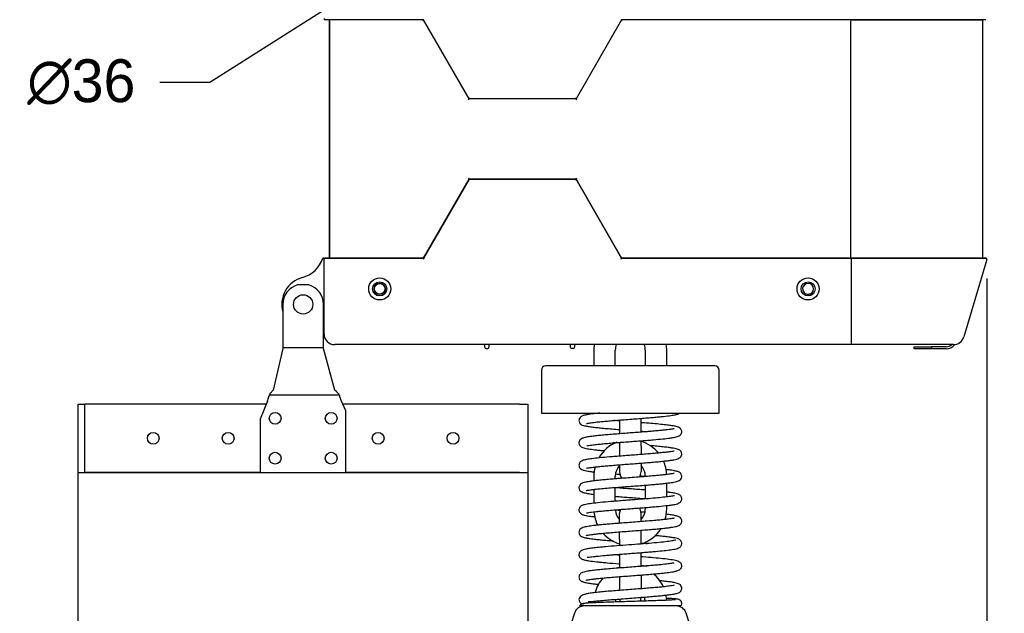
# Model space of a CAD drawing. Header units: millimetres. Extents: x 2819 to 5758, y -64 to 2014.
# Tile 4 of 41: x 3465 to 3925, y 1129 to 1406. Entities that reach past the tile are written whole.
import ezdxf

# ---------------------------------------------------------------- set-up
doc = ezdxf.new("R2010")
doc.units = ezdxf.units.MM
doc.dimstyles.get("Standard").update_dxf_attribs({"dimtxt": 20, "dimasz": 10, "dimexe": 9, "dimexo": 9, "dimgap": 10, "dimtad": 0, "dimtih": 1, "dimtoh": 1, "dimdsep": 46, "dimtxsty": 'Standard', "dimcen": 0.09, "dimadec": 0, "dimazin": 0, "dimtfac": 1, "dimtofl": 0, "dimtmove": 0, "dimatfit": 3, "dimfxl": 0, "dimtolj": 1, "dimtzin": 0, "dimarcsym": 0})

# ---------------------------------------------------------------- blocks, each defined once
blk = doc.blocks.new('*D3')
at = {"color": 0, "lineweight": -2}
for p, q in [((3826.78, 1563.04), (4120.52, 1563.04)), ((4111.52, 1553.04), (4111.52, 1264.1)), ((4111.52, 935.16), (4111.52, 1224.1)), ((4591.44, 925.16), (4102.52, 925.16))]:
    blk.add_line(p, q, dxfattribs=at)
at = {"color": 0, "lineweight": 18}
for points in [[(4109.86, 1553.04), (4113.19, 1553.04), (4111.52, 1563.04)], [(4109.86, 935.16), (4113.19, 935.16), (4111.52, 925.16)]]:
    blk.add_solid(points, dxfattribs=at)
at = {"layer": 'Defpoints', "color": 0, "lineweight": 18}
for p in [(3817.78, 1563.04), (4111.52, 925.16), (4600.44, 925.16)]:
    blk.add_point(p, dxfattribs=at)
at = {"color": 0, "lineweight": 18, "insert": (4111.52, 1244.1), "char_height": 20, "attachment_point": 5}
blk.add_mtext('\\A1;640', dxfattribs=at)
blk = doc.blocks.new('*D8')
at = {"color": 0, "lineweight": -2}
for p, q in [((3916.7, 1284.85), (3916.7, 685.01)), ((3492.49, 792.28), (3492.49, 685.01)), ((3502.49, 694.01), (3667.93, 694.01)), ((3906.7, 694.01), (3741.26, 694.01))]:
    blk.add_line(p, q, dxfattribs=at)
at = {"color": 0, "lineweight": 18}
for points in [[(3502.49, 695.68), (3502.49, 692.35), (3492.49, 694.01)], [(3906.7, 695.68), (3906.7, 692.35), (3916.7, 694.01)]]:
    blk.add_solid(points, dxfattribs=at)
at = {"layer": 'Defpoints', "color": 0, "lineweight": 18}
for p in [(3916.7, 1293.85), (3492.49, 801.28), (3916.7, 694.01)]:
    blk.add_point(p, dxfattribs=at)
at = {"color": 0, "lineweight": 18, "insert": (3704.6, 694.01), "char_height": 20, "attachment_point": 5}
blk.add_mtext('\\A1;425', dxfattribs=at)
blk = doc.blocks.new('*D9')
at = {"color": 0, "lineweight": -2}
for p, q in [((3750.14, 1501.03), (3750.32, 1501.03)), ((3750.23, 1500.94), (3750.23, 1501.12)), ((3553.93, 1376.57), (3726.58, 1486.04)), ((3530.59, 1376.57), (3553.93, 1376.57))]:
    blk.add_line(p, q, dxfattribs=at)
at = {"color": 0, "lineweight": 18}
blk.add_solid([(3725.69, 1487.45), (3727.47, 1484.63), (3735.03, 1491.39)], dxfattribs=at)
at = {"layer": 'Defpoints', "color": 0, "lineweight": 18}
for p in [(3765.43, 1510.67), (3735.03, 1491.39)]:
    blk.add_point(p, dxfattribs=at)
at = {"color": 0, "lineweight": 18, "insert": (3493.93, 1376.57), "char_height": 20, "attachment_point": 5}
blk.add_mtext('\\A1;∅36', dxfattribs=at)

msp = doc.modelspace()

# ---------------------------------------------------------------- linework, layer by layer
for p, q in [((3607.242, 1406.215), (3607.242, 1405.715)), ((3607.742, 1405.715), (3607.242, 1405.715)), ((3653.727, 1405.715), (3607.742, 1405.715)), ((3609.742, 1405.215), (3609.742, 1294.851)), ((3609.742, 1294.851), (3609.742, 1405.215)), ((3653.727, 1405.715), (3610.242, 1405.715)), ((3653.438, 1405.215), (3653.727, 1405.715)), ((3675.003, 1368.769), (3653.727, 1405.715)), ((3675.003, 1368.769), (3653.727, 1405.715)), ((3746.183, 1405.715), (3724.906, 1368.769)), ((3746.183, 1405.715), (3724.906, 1368.769)), ((3852.88, 1405.715), (3746.183, 1405.715)), ((3746.472, 1405.215), (3746.183, 1405.715)), ((3853.414, 1405.715), (3746.183, 1405.715)), ((3852.969, 1405.215), (3852.969, 1294.851)), ((3853.223, 1405.715), (3914.584, 1405.715)), ((3916.201, 1405.715), (3853.414, 1405.715)), ((3914.742, 1405.215), (3914.742, 1294.851)), ((3914.742, 1405.215), (3914.742, 1294.851)), ((3674.714, 1368.269), (3675.003, 1368.769)), ((3675.003, 1368.769), (3675.292, 1369.269)), ((3724.906, 1368.769), (3675.003, 1368.769)), ((3724.906, 1368.769), (3675.003, 1368.769)), ((3724.906, 1368.769), (3724.617, 1369.269)), ((3725.196, 1368.269), (3724.906, 1368.769)), ((3653.727, 1294.351), (3675.003, 1331.298)), ((3675.003, 1331.298), (3653.727, 1294.351)), ((3653.727, 1294.351), (3675.003, 1331.298)), ((3675.003, 1331.298), (3674.714, 1331.798)), ((3675.003, 1331.298), (3724.906, 1331.298)), ((3724.906, 1331.298), (3675.003, 1331.298)), ((3675.003, 1331.298), (3724.906, 1331.298)), ((3675.292, 1330.798), (3675.003, 1331.298)), ((3724.617, 1330.798), (3724.906, 1331.298)), ((3724.906, 1331.298), (3725.196, 1331.798)), ((3746.183, 1294.351), (3724.906, 1331.298)), ((3724.906, 1331.298), (3746.183, 1294.351)), ((3724.906, 1331.298), (3746.183, 1294.351)), ((3607.242, 1294.351), (3606.618, 1294.351)), ((3607.242, 1294.351), (3607.742, 1294.351)), ((3607.242, 1293.851), (3607.242, 1294.351)), ((3607.242, 1259.033), (3607.242, 1293.851)), ((3653.727, 1294.351), (3607.742, 1294.351)), ((3607.742, 1294.351), (3653.727, 1294.351)), ((3610.242, 1294.351), (3653.727, 1294.351)), ((3653.727, 1294.351), (3653.438, 1294.851)), ((3654.016, 1293.851), (3653.727, 1294.351)), ((3745.894, 1293.851), (3746.183, 1294.351)), ((3746.183, 1294.351), (3746.472, 1294.851)), ((3746.183, 1294.351), (3852.88, 1294.351)), ((3853.414, 1294.351), (3746.183, 1294.351)), ((3746.183, 1294.351), (3853.414, 1294.351)), ((3914.584, 1294.351), (3853.223, 1294.351)), ((3853.414, 1294.351), (3916.201, 1294.351)), ((3916.203, 1294.351), (3853.415, 1294.351)), ((3853.503, 1254.533), (3853.503, 1293.851)), ((3916.681, 1293.709), (3905.886, 1257.602)), ((3916.68, 1293.708), (3905.886, 1257.601)), ((3600.143, 1281.906), (3594.84, 1281.906)), ((3834.321, 1277.723), (3834.345, 1277.67)), ((3587.992, 1272.783), (3587.992, 1253.154)), ((3606.992, 1253.154), (3606.992, 1272.783)), ((3587.992, 1252.205), (3583.431, 1232.742)), ((3587.992, 1253.154), (3587.992, 1252.227)), ((3606.992, 1252.479), (3587.992, 1252.479)), ((3587.992, 1252.205), (3587.992, 1252.227)), ((3606.992, 1252.227), (3606.992, 1253.154)), ((3606.992, 1252.205), (3606.992, 1252.227)), ((3612.315, 1232.742), (3606.992, 1252.205)), ((3853.414, 1254.033), (3612.242, 1254.033)), ((3682.181, 1254.033), (3682.181, 1252.933)), ((3682.981, 1252.133), (3683.481, 1252.133)), ((3684.281, 1252.933), (3684.281, 1254.033)), ((3722.192, 1254.033), (3722.192, 1252.933)), ((3723.492, 1252.133), (3722.992, 1252.133)), ((3724.292, 1252.933), (3724.292, 1254.033)), ((3733.229, 1251.433), (3733.229, 1244.033)), ((3743.229, 1244.033), (3743.229, 1251.433)), ((3757.229, 1251.433), (3757.229, 1244.033)), ((3767.229, 1244.033), (3767.229, 1251.433)), ((3901.095, 1254.033), (3853.414, 1254.033)), ((3882.814, 1253.033), (3890.814, 1253.033)), ((3882.814, 1252.033), (3882.814, 1253.033)), ((3890.814, 1252.033), (3882.814, 1252.033)), ((3897.696, 1253.033), (3890.814, 1253.033)), ((3890.814, 1253.033), (3890.814, 1252.033)), ((3897.665, 1252.033), (3890.814, 1252.033)), ((3708.729, 1242.033), (3708.729, 1222.033)), ((3750.229, 1244.033), (3710.729, 1244.033)), ((3789.729, 1244.033), (3750.229, 1244.033)), ((3791.729, 1222.033), (3791.729, 1242.033)), ((3580.804, 1227.666), (3577.492, 1219.283)), ((3614.372, 1230.369), (3581.67, 1230.369)), ((3617.492, 1223.093), (3615.382, 1227.666)), ((3492.492, 1226.283), (3495.492, 1226.283)), ((3492.492, 1194.283), (3492.492, 1226.283)), ((3495.592, 1226.283), (3495.492, 1226.283)), ((3495.492, 1194.283), (3495.492, 1226.283)), ((3580.258, 1226.283), (3495.592, 1226.283)), ((3495.592, 1194.283), (3495.592, 1226.283)), ((3698.492, 1226.283), (3616.019, 1226.283)), ((3617.492, 1194.283), (3617.492, 1223.093)), ((3698.492, 1226.283), (3702.492, 1226.283)), ((3702.492, 1194.283), (3702.492, 1226.283)), ((3577.492, 1219.283), (3577.492, 1194.283)), ((3708.729, 1222.033), (3750.229, 1222.033)), ((3745.229, 1218.809), (3745.229, 1212.377)), ((3750.229, 1222.033), (3791.729, 1222.033)), ((3755.229, 1213.141), (3755.229, 1219.574)), ((3755.229, 1206.633), (3755.229, 1209.129)), ((3745.229, 1208.366), (3745.229, 1206.633)), ((3745.229, 1206.633), (3745.229, 1201.894)), ((3755.229, 1206.633), (3755.229, 1202.631)), ((3745.229, 1197.799), (3745.229, 1194.633)), ((3755.229, 1198.552), (3755.229, 1194.633)), ((3492.492, 1194.283), (3495.492, 1194.283)), ((3492.492, 1194.283), (3577.493, 1194.283)), ((3492.492, 801.283), (3492.492, 1194.283)), ((3577.494, 1194.283), (3495.592, 1194.283)), ((3577.492, 1194.283), (3617.492, 1194.283)), ((3698.492, 1194.283), (3617.49, 1194.283)), ((3617.491, 1194.283), (3702.492, 1194.283)), ((3702.492, 801.283), (3702.492, 1194.283)), ((3733.229, 1192.633), (3733.229, 1190.386)), ((3743.229, 1191.331), (3743.229, 1192.633)), ((3757.229, 1192.633), (3757.229, 1192.409)), ((3733.229, 1186.426), (3733.229, 1179.951)), ((3743.229, 1180.887), (3743.229, 1187.333)), ((3757.229, 1188.398), (3757.229, 1181.965)), ((3767.229, 1182.907), (3767.229, 1189.322)), ((3757.229, 1177.953), (3757.229, 1177.233)), ((3767.229, 1177.233), (3767.229, 1178.882)), ((3745.229, 1170.691), (3745.229, 1175.233)), ((3755.229, 1171.392), (3755.229, 1175.233)), ((3745.229, 1163.233), (3745.229, 1166.626)), ((3745.229, 1163.233), (3745.229, 1160.154)), ((3755.229, 1163.233), (3755.229, 1167.36)), ((3755.229, 1160.918), (3755.229, 1163.233)), ((3745.229, 1156.143), (3745.229, 1149.71)), ((3755.229, 1150.475), (3755.229, 1156.906)), ((3745.229, 1145.662), (3745.229, 1139.161)), ((3755.229, 1146.454), (3755.229, 1139.905)), ((3733.229, 1133.833), (3733.229, 1133.48)), ((3724.113, 1128.565), (3713.886, 1096.789)), ((3724.113, 1128.565), (3713.886, 1096.789)), ((3786.572, 1096.789), (3776.345, 1128.565)), ((3786.572, 1096.789), (3776.345, 1128.565))]:
    msp.add_line(p, q)
for centre, radius in [((3633.242, 1280.033), 5.15), ((3633.242, 1280.033), 5.15), ((3633.242, 1280.033), 3.3), ((3633.242, 1280.036), 2.65), ((3633.242, 1280.036), 2.65), ((3833.242, 1280.033), 5.15), ((3833.242, 1280.033), 5.15), ((3833.242, 1280.033), 3.3), ((3633.242, 1280.036), 2.5), ((3597.492, 1272.783), 4.5), ((3584.396, 1219.577), 2.75), ((3610.588, 1219.577), 2.75), ((3527.492, 1210.283), 2.75), ((3562.492, 1210.283), 2.75), ((3632.492, 1210.283), 2.75), ((3667.492, 1210.283), 2.75), ((3584.396, 1200.99), 2.75), ((3610.588, 1200.99), 2.75)]:
    msp.add_circle(centre, radius)
for centre, radius, start, end in [((3609.242, 1405.215), 0.5, 0, 90), ((3915.242, 1405.215), 0.5, 90, 180), ((3593.742, 1298.409), 13.5, 284.75682, 342.50799), ((3607.742, 1293.851), 0.5, 90, 180), ((3609.242, 1294.851), 0.5, 270, 0), ((3915.242, 1294.851), 0.5, 180, 270), ((3916.201, 1293.851), 0.5, 343.35566, 90), ((3600.492, 1272.783), 13, 104.75682, 195.94109), ((3597.492, 1272.783), 9.5, 106.20648, 180), ((3597.492, 1272.783), 9.5, 0, 73.79352), ((3833.242, 1280.033), 2.55, 295.02649, 283.05843), ((3600.462, 1246.283), 13.5, 59.85565, 61.07533), ((3612.242, 1259.033), 5, 180, 270), ((3612.242, 1259.033), 5, 180, 270), ((3901.095, 1259.033), 5, 270, 343.35566), ((3682.981, 1252.933), 0.8, 180, 270), ((3683.481, 1252.933), 0.8, 270, 0), ((3722.992, 1252.933), 0.8, 180, 270), ((3723.492, 1252.933), 0.8, 270, 0), ((3750.229, 1251.433), 17, 171.2025, 180), ((3750.229, 1251.433), 7, 158.19469, 180), ((3750.229, 1251.433), 7, 0, 21.80531), ((3750.229, 1251.433), 17, 0, 8.7975), ((3897.665, 1257.033), 5, 270, 323.6388), ((3897.696, 1257.033), 4, 270, 311.40935), ((3710.729, 1242.033), 2, 90, 180), ((3789.729, 1242.033), 2, 0, 90), ((3750.229, 1192.633), 17, 111.56906, 149.65875), ((3750.229, 1192.633), 17, 39.59719, 72.89719), ((3750.229, 1192.633), 17, 165.25406, 180), ((3750.229, 1192.633), 7, 135.58218, 180), ((3750.229, 1192.633), 7, 0, 44.41782), ((3750.229, 1192.633), 17, 2.39625, 24.44063), ((3750.229, 1194.633), 5, 180, 218.42297), ((3750.229, 1194.633), 5, 330.13547, 0), ((3750.229, 1175.233), 5, 158.32968, 180), ((3750.229, 1175.233), 5, 0, 30.68156), ((3750.229, 1177.233), 7, 315.58218, 0), ((3750.229, 1177.233), 17, 343.15031, 0), ((3750.229, 1177.233), 17, 184.35656, 206.51625), ((3750.229, 1177.233), 7, 184.11188, 224.41782), ((3750.229, 1177.233), 17, 287.10281, 327.2625), ((3750.229, 1177.233), 17, 222.12, 252.89718), ((3750.229, 1133.833), 17, 107.10281, 110.11219), ((3750.229, 1133.833), 17, 138.45375, 164.77312), ((3750.229, 1133.833), 17, 24.96094, 50.67844), ((3750.229, 1135.833), 5, 340.97203, 0), ((3750.229, 1133.833), 7, 3.65906, 19.27406), ((3750.229, 1133.833), 17, 2.75063, 10.99125), ((3728.873, 1127.033), 5, 90, 162.1598), ((3728.873, 1127.033), 5, 90, 162.1598), ((3750.229, 1133.833), 7, 169.20844, 180), ((3750.229, 1135.833), 5, 186.70641, 202.48173), ((3771.586, 1127.033), 5, 17.8402, 90), ((3771.586, 1127.033), 5, 17.8402, 90)]:
    msp.add_arc(centre, radius, start, end)
for points, knots in [([(3834.345, 1277.67), (3834.259, 1277.641), (3834.172, 1277.616), (3833.997, 1277.576), (3833.908, 1277.56), (3833.818, 1277.549)], [0, 0, 0, 0, 0.5, 0.5, 1, 1, 1, 1]), ([(3582.223, 1231.377), (3582.249, 1231.406), (3582.275, 1231.434), (3582.328, 1231.49), (3582.406, 1231.575), (3582.484, 1231.66), (3582.638, 1231.83), (3582.74, 1231.944), (3583.042, 1232.285), (3583.239, 1232.513), (3583.431, 1232.742)], [0, 0, 0, 0, 0.0625, 0.0625, 0.125, 0.25, 0.25, 0.5, 0.5, 1, 1, 1, 1]), ([(3613.726, 1231.377), (3613.696, 1231.405), (3613.665, 1231.434), (3613.604, 1231.49), (3613.513, 1231.575), (3613.422, 1231.66), (3613.242, 1231.83), (3613.123, 1231.944), (3612.77, 1232.285), (3612.54, 1232.513), (3612.315, 1232.742)], [0, 0, 0, 0, 0.0625, 0.0625, 0.125, 0.25, 0.25, 0.5, 0.5, 1, 1, 1, 1]), ([(3580.804, 1227.666), (3580.84, 1227.768), (3580.875, 1227.871), (3580.928, 1228.024), (3580.946, 1228.076), (3580.981, 1228.178), (3580.998, 1228.229), (3581.084, 1228.482), (3581.151, 1228.683), (3581.231, 1228.93), (3581.247, 1228.979), (3581.278, 1229.077), (3581.293, 1229.126), (3581.338, 1229.27), (3581.368, 1229.366), (3581.41, 1229.506), (3581.424, 1229.553), (3581.451, 1229.645), (3581.465, 1229.69), (3581.504, 1229.826), (3581.529, 1229.914), (3581.553, 1230)], [0, 0, 0, 0, 0.125, 0.125, 0.1875, 0.1875, 0.25, 0.25, 0.5, 0.5, 0.5625, 0.5625, 0.625, 0.625, 0.75, 0.75, 0.8125, 0.8125, 0.875, 0.875, 1, 1, 1, 1]), ([(3582.223, 1231.377), (3582.159, 1231.308), (3582.095, 1231.227), (3582.003, 1231.088), (3581.973, 1231.038), (3581.929, 1230.96), (3581.914, 1230.933), (3581.885, 1230.878), (3581.87, 1230.849), (3581.799, 1230.704), (3581.746, 1230.578), (3581.682, 1230.406), (3581.67, 1230.371), (3581.645, 1230.3), (3581.609, 1230.191), (3581.575, 1230.078), (3581.553, 1230)], [0, 0, 0, 0, 0.25, 0.25, 0.375, 0.375, 0.4375, 0.4375, 0.5, 0.5, 0.75, 0.75, 0.8125, 0.8125, 0.875, 1, 1, 1, 1]), ([(3613.726, 1231.377), (3613.764, 1231.343), (3613.801, 1231.305), (3613.856, 1231.244), (3613.874, 1231.223), (3613.911, 1231.18), (3613.965, 1231.112), (3614.018, 1231.039), (3614.07, 1230.96), (3614.087, 1230.934), (3614.121, 1230.878), (3614.137, 1230.85), (3614.22, 1230.705), (3614.283, 1230.579), (3614.357, 1230.407), (3614.371, 1230.372), (3614.4, 1230.3), (3614.442, 1230.192), (3614.482, 1230.078), (3614.508, 1230)], [0, 0, 0, 0, 0.125, 0.125, 0.1875, 0.1875, 0.25, 0.375, 0.375, 0.4375, 0.4375, 0.5, 0.5, 0.75, 0.75, 0.8125, 0.8125, 0.875, 1, 1, 1, 1]), ([(3615.382, 1227.666), (3615.341, 1227.768), (3615.3, 1227.87), (3615.238, 1228.023), (3615.218, 1228.074), (3615.177, 1228.175), (3615.157, 1228.226), (3615.056, 1228.48), (3614.978, 1228.68), (3614.885, 1228.927), (3614.867, 1228.977), (3614.83, 1229.074), (3614.812, 1229.123), (3614.76, 1229.268), (3614.726, 1229.363), (3614.676, 1229.504), (3614.66, 1229.551), (3614.628, 1229.643), (3614.612, 1229.689), (3614.566, 1229.825), (3614.536, 1229.913), (3614.508, 1230)], [0, 0, 0, 0, 0.125, 0.125, 0.1875, 0.1875, 0.25, 0.25, 0.5, 0.5, 0.5625, 0.5625, 0.625, 0.625, 0.75, 0.75, 0.8125, 0.8125, 0.875, 0.875, 1, 1, 1, 1]), ([(3735.954, 1222.032), (3735.304, 1221.968), (3733.438, 1221.774), (3730.962, 1221.471), (3728.879, 1221.07), (3727.899, 1220.791), (3727.086, 1220.33), (3726.563, 1219.774), (3726.27, 1219.021), (3726.231, 1218.11), (3726.654, 1217.29), (3727.063, 1216.9), (3727.559, 1216.554), (3728.245, 1216.298), (3729.456, 1215.997), (3731.089, 1215.715), (3733.184, 1215.44), (3735.668, 1215.171), (3738.432, 1214.91), (3741.654, 1214.637), (3744.015, 1214.45), (3745.233, 1214.355)], [0, 0, 0, 0, 0.0490436, 0.1476407, 0.2320898, 0.3025461, 0.3350028, 0.3684193, 0.3866389, 0.4072377, 0.4369056, 0.454019, 0.4761239, 0.5388872, 0.59321, 0.6568285, 0.7296632, 0.7903403, 0.8561754, 0.9271714, 1, 1, 1, 1]), ([(3729.798, 1217.248), (3729.804, 1217.238), (3729.85, 1217.207), (3730.044, 1217.228), (3730.845, 1217.384), (3732.589, 1217.651), (3735.02, 1217.925), (3737.706, 1218.186), (3740.223, 1218.408), (3743.158, 1218.649), (3746.465, 1218.907), (3749.967, 1219.172), (3753.443, 1219.435), (3756.707, 1219.687), (3759.693, 1219.929), (3762.364, 1220.16), (3765.397, 1220.449), (3768.399, 1220.782), (3770.89, 1221.181), (3772.204, 1221.461), (3772.965, 1221.824), (3773.205, 1221.979)], [0, 0, 0, 0, 0.0124894, 0.0484641, 0.0791119, 0.1413031, 0.2187184, 0.2632564, 0.3116561, 0.3639282, 0.4200823, 0.4789071, 0.5356969, 0.5899869, 0.6417777, 0.691068, 0.7378561, 0.8237625, 0.8996198, 0.9653418, 1, 1, 1, 1]), ([(3745.238, 1218.365), (3744.327, 1218.436), (3743.393, 1218.511), (3742.483, 1218.585), (3742.445, 1218.588)], [0, 0, 0, 0, 0.9587707, 1, 1, 1, 1]), ([(3770.781, 1214.693), (3770.762, 1214.699), (3770.657, 1214.708), (3770.242, 1214.637), (3769.497, 1214.526), (3768.385, 1214.37), (3766.873, 1214.184), (3764.945, 1213.975), (3762.621, 1213.751), (3759.995, 1213.521), (3757.135, 1213.288), (3754.101, 1213.052), (3750.948, 1212.813), (3747.74, 1212.571), (3744.544, 1212.326), (3741.429, 1212.077), (3738.468, 1211.825), (3735.73, 1211.568), (3733.346, 1211.314), (3731.175, 1211.037), (3729.353, 1210.725), (3727.935, 1210.32), (3727.15, 1209.903), (3726.741, 1209.489), (3726.581, 1209.287), (3726.362, 1208.844), (3726.242, 1208.275), (3726.271, 1207.731), (3726.496, 1207.142), (3726.713, 1206.822), (3727.034, 1206.487), (3727.611, 1206.128), (3728.773, 1205.686), (3730.711, 1205.304), (3733.109, 1204.999), (3735.448, 1204.749), (3737.039, 1204.596), (3738.021, 1204.507), (3738.25, 1204.486)], [0, 0, 0, 0, 0.0190829, 0.0436353, 0.0700228, 0.0982497, 0.1283048, 0.1601589, 0.1936636, 0.227782, 0.2622663, 0.2971226, 0.3323558, 0.3679714, 0.4039755, 0.4403735, 0.477171, 0.5143744, 0.5519432, 0.5876986, 0.6307945, 0.6688356, 0.7018739, 0.7129657, 0.7230838, 0.7309272, 0.7375976, 0.748308, 0.7549919, 0.763279, 0.7786778, 0.8011655, 0.8287869, 0.8821104, 0.93318, 0.9608887, 0.9910135, 1, 1, 1, 1]), ([(3729.893, 1206.895), (3729.912, 1206.874), (3730.013, 1206.847), (3730.455, 1206.899), (3731.405, 1207.041), (3732.913, 1207.243), (3735.001, 1207.481), (3737.519, 1207.728), (3740.32, 1207.974), (3743.298, 1208.217), (3746.375, 1208.456), (3749.476, 1208.691), (3752.535, 1208.921), (3755.492, 1209.147), (3758.295, 1209.369), (3761.717, 1209.653), (3765.405, 1209.993), (3768.485, 1210.346), (3770.487, 1210.653), (3771.689, 1210.895), (3772.61, 1211.177), (3773.349, 1211.511), (3774.014, 1212.275), (3774.305, 1213.107), (3774.223, 1213.952), (3773.928, 1214.553), (3773.6, 1214.927), (3773.366, 1215.123), (3773.147, 1215.265), (3772.758, 1215.454), (3772.133, 1215.663), (3771.133, 1215.904), (3769.62, 1216.172), (3767.438, 1216.469), (3764.493, 1216.793), (3760.905, 1217.127), (3757.7, 1217.395), (3755.799, 1217.547), (3755.259, 1217.59)], [0, 0, 0, 0, 0.0148601, 0.0394908, 0.0673442, 0.0984439, 0.1326372, 0.1672799, 0.2013066, 0.234708, 0.267474, 0.2995963, 0.3310664, 0.3618755, 0.3920166, 0.4214816, 0.477941, 0.5304788, 0.5633716, 0.5945329, 0.6210404, 0.6493295, 0.6616503, 0.6739696, 0.6861262, 0.6962856, 0.7037027, 0.7097082, 0.7202128, 0.7360679, 0.7572372, 0.7836721, 0.815323, 0.8521407, 0.8940798, 0.9394987, 0.9829619, 1, 1, 1, 1]), ([(3755.249, 1213.592), (3755.547, 1213.569), (3756.519, 1213.494), (3757.471, 1213.418), (3758.119, 1213.366)], [0, 0, 0, 0, 0.3045234, 1, 1, 1, 1]), ([(3729.735, 1196.362), (3729.749, 1196.349), (3729.909, 1196.349), (3730.659, 1196.485), (3732.083, 1196.687), (3733.584, 1196.875), (3735.492, 1197.083), (3737.79, 1197.305), (3740.392, 1197.534), (3743.23, 1197.766), (3746.246, 1198.001), (3749.385, 1198.239), (3752.584, 1198.481), (3755.778, 1198.725), (3758.896, 1198.974), (3761.867, 1199.226), (3764.622, 1199.482), (3767.036, 1199.736), (3769.037, 1199.988), (3770.68, 1200.252), (3771.969, 1200.549), (3772.89, 1200.883), (3773.534, 1201.306), (3773.819, 1201.601), (3774.076, 1202.026), (3774.29, 1202.669), (3774.256, 1203.277), (3774.076, 1203.813), (3773.844, 1204.21), (3773.554, 1204.519), (3772.98, 1204.906), (3772.15, 1205.218), (3771.035, 1205.499), (3769.65, 1205.752), (3767.826, 1206.008), (3765.488, 1206.275), (3762.63, 1206.552), (3760.449, 1206.74), (3759.297, 1206.835)], [0, 0, 0, 0, 0.0167846, 0.0654882, 0.0925235, 0.1213039, 0.1518036, 0.1839074, 0.2166492, 0.2497602, 0.2832461, 0.3171115, 0.3513618, 0.3860031, 0.4210402, 0.4564789, 0.4923258, 0.5285777, 0.5633153, 0.5951135, 0.6273259, 0.6560216, 0.67613, 0.6940394, 0.6983541, 0.7090247, 0.7193649, 0.7259963, 0.7319468, 0.7465186, 0.7688809, 0.7979021, 0.8235951, 0.8526234, 0.8849747, 0.9206473, 0.9596513, 1, 1, 1, 1]), ([(3770.662, 1204.197), (3770.629, 1204.237), (3770.415, 1204.224), (3769.634, 1204.104), (3768.368, 1203.921), (3766.511, 1203.694), (3764.137, 1203.446), (3761.416, 1203.197), (3758.478, 1202.95), (3755.408, 1202.708), (3752.284, 1202.469), (3749.178, 1202.235), (3746.154, 1202.006), (3743.267, 1201.781), (3739.719, 1201.493), (3735.865, 1201.149), (3732.28, 1200.756), (3729.776, 1200.383), (3728.352, 1200.053), (3727.381, 1199.686), (3726.649, 1199.003), (3726.273, 1198.225), (3726.237, 1197.407), (3726.467, 1196.712), (3726.817, 1196.241), (3727.112, 1195.975), (3727.311, 1195.839), (3727.661, 1195.652), (3728.213, 1195.452), (3729.105, 1195.218), (3730.471, 1194.959), (3731.978, 1194.74), (3733.049, 1194.608), (3733.373, 1194.569)], [0, 0, 0, 0, 0.0323815, 0.0633365, 0.0982152, 0.1370092, 0.1780685, 0.2184488, 0.2580773, 0.2969436, 0.3350373, 0.372347, 0.4088637, 0.4445782, 0.4794808, 0.5464118, 0.6082169, 0.6647167, 0.7146236, 0.7520519, 0.7676456, 0.7822102, 0.7960765, 0.8089391, 0.8189549, 0.826117, 0.8368006, 0.8537166, 0.876836, 0.9061055, 0.9414687, 0.9828692, 1, 1, 1, 1]), ([(3729.634, 1185.864), (3729.635, 1185.864), (3729.649, 1185.868), (3729.714, 1185.877), (3729.999, 1185.951), (3730.575, 1186.063), (3731.592, 1186.224), (3733.195, 1186.429), (3735.5, 1186.676), (3738.444, 1186.948), (3741.804, 1187.225), (3745.331, 1187.497), (3748.892, 1187.763), (3752.377, 1188.023), (3755.694, 1188.274), (3758.774, 1188.518), (3761.565, 1188.753), (3764.034, 1188.978), (3766.153, 1189.193), (3768.466, 1189.459), (3770.374, 1189.734), (3771.856, 1190.06), (3772.665, 1190.312), (3773.45, 1190.714), (3774.041, 1191.431), (3774.271, 1192.179), (3774.26, 1193.056), (3773.815, 1193.841), (3773.237, 1194.36), (3772.598, 1194.67), (3771.588, 1194.958), (3770.241, 1195.217), (3768.822, 1195.434), (3767.59, 1195.59), (3766.859, 1195.674), (3766.783, 1195.683)], [0, 0, 0, 0, 0.0007527, 0.0147756, 0.0344371, 0.059809, 0.0909515, 0.1279183, 0.1707554, 0.217476, 0.2630365, 0.3071751, 0.3498685, 0.3910931, 0.4308261, 0.4690466, 0.5057342, 0.5408694, 0.5743992, 0.6059934, 0.663173, 0.6969789, 0.7273264, 0.7553278, 0.776099, 0.7870416, 0.7993506, 0.8165515, 0.8269619, 0.8581246, 0.9037616, 0.9313992, 0.9621933, 0.9961275, 1, 1, 1, 1]), ([(3770.709, 1193.823), (3770.709, 1193.824), (3770.688, 1193.856), (3770.558, 1193.855), (3770.04, 1193.752), (3769.207, 1193.609), (3768.199, 1193.464), (3766.86, 1193.296), (3765.147, 1193.108), (3763.015, 1192.899), (3760.434, 1192.67), (3757.397, 1192.42), (3753.939, 1192.15), (3750.246, 1191.871), (3746.568, 1191.593), (3743.129, 1191.325), (3740.014, 1191.069), (3737.261, 1190.822), (3734.883, 1190.583), (3732.88, 1190.353), (3730.751, 1190.059), (3728.906, 1189.732), (3727.542, 1189.269), (3726.762, 1188.75), (3726.314, 1187.89), (3726.238, 1187.135), (3726.427, 1186.261), (3726.872, 1185.737), (3727.903, 1185.039), (3729.569, 1184.613), (3731.495, 1184.315), (3732.776, 1184.156), (3733.181, 1184.108)], [0, 0, 0, 0, 0.0005212, 0.0285216, 0.0524102, 0.0740964, 0.0986808, 0.1264341, 0.1573669, 0.1914906, 0.2288141, 0.269347, 0.313098, 0.359545, 0.4046887, 0.4477114, 0.4886219, 0.5274246, 0.5641211, 0.5987087, 0.6311802, 0.6896516, 0.7377836, 0.7745435, 0.790868, 0.7999031, 0.8101046, 0.8376632, 0.8694433, 0.9259548, 0.9775631, 1, 1, 1, 1]), ([(3754.828, 1192.737), (3755.614, 1192.676), (3756.393, 1192.614), (3757.158, 1192.553), (3757.161, 1192.553)], [0, 0, 0, 0, 0.9955083, 1, 1, 1, 1]), ([(3757.257, 1186.112), (3756.923, 1186.139), (3755.572, 1186.246), (3753.152, 1186.432), (3749.996, 1186.67), (3746.869, 1186.907), (3744.625, 1187.08), (3743.432, 1187.175), (3743.227, 1187.192)], [0, 0, 0, 0, 0.0736796, 0.2956854, 0.5164182, 0.7359391, 0.9543024, 1, 1, 1, 1]), ([(3770.791, 1183.404), (3770.784, 1183.411), (3770.725, 1183.42), (3770.21, 1183.312), (3768.625, 1183.057), (3765.742, 1182.719), (3761.982, 1182.355), (3757.486, 1181.979), (3753.222, 1181.651), (3749.566, 1181.375), (3746.7, 1181.158), (3743.852, 1180.938), (3740.215, 1180.646), (3736.093, 1180.286), (3732.107, 1179.846), (3729.45, 1179.451), (3727.862, 1178.999), (3727.052, 1178.514), (3726.5, 1177.939), (3726.228, 1177.017), (3726.309, 1176.133), (3726.741, 1175.366), (3727.41, 1174.865), (3727.797, 1174.69), (3728.338, 1174.493), (3729.103, 1174.3), (3730.144, 1174.095), (3731.603, 1173.869), (3732.907, 1173.705), (3733.695, 1173.615), (3733.766, 1173.607)], [0, 0, 0, 0, 0.0085668, 0.0362021, 0.0949436, 0.1528153, 0.2095905, 0.2686316, 0.3321329, 0.3656214, 0.400229, 0.4355851, 0.4706319, 0.5395344, 0.6071587, 0.6721021, 0.7268872, 0.7502391, 0.7726858, 0.7850338, 0.796911, 0.8160024, 0.8338029, 0.8497565, 0.8739244, 0.8975453, 0.9258355, 0.9587626, 0.9962986, 1, 1, 1, 1]), ([(3729.734, 1175.44), (3729.737, 1175.436), (3729.786, 1175.414), (3730.287, 1175.537), (3731.388, 1175.708), (3732.732, 1175.884), (3734.252, 1176.059), (3735.818, 1176.224), (3737.383, 1176.376), (3739.268, 1176.547), (3741.972, 1176.777), (3745.16, 1177.029), (3748.274, 1177.267), (3751.008, 1177.473), (3753.922, 1177.694), (3756.865, 1177.921), (3759.687, 1178.149), (3763.145, 1178.447), (3766.415, 1178.768), (3769.194, 1179.119), (3770.928, 1179.397), (3772.315, 1179.738), (3773.135, 1180.066), (3773.785, 1180.632), (3774.181, 1181.323), (3774.331, 1182.27), (3774.004, 1183.176), (3773.38, 1183.814), (3772.815, 1184.128), (3772.131, 1184.377), (3770.93, 1184.666), (3769.271, 1184.935), (3767.873, 1185.113), (3767.24, 1185.187)], [0, 0, 0, 0, 0.0046518, 0.0423574, 0.0796059, 0.1125673, 0.1411275, 0.1721901, 0.1950989, 0.2149873, 0.2544652, 0.3057173, 0.3358122, 0.3688745, 0.4049025, 0.4418944, 0.478308, 0.5141582, 0.5840905, 0.6296167, 0.6736631, 0.7115176, 0.754871, 0.7726619, 0.7839331, 0.7969834, 0.8176477, 0.833733, 0.8536132, 0.8807616, 0.9180801, 0.9654749, 1, 1, 1, 1]), ([(3743.231, 1183.179), (3744.044, 1183.114), (3745.884, 1182.97), (3748.876, 1182.743), (3752.215, 1182.492), (3755.042, 1182.276), (3756.718, 1182.144), (3757.26, 1182.1)], [0, 0, 0, 0, 0.1797356, 0.3988856, 0.6321212, 0.8793832, 1, 1, 1, 1]), ([(3770.866, 1173.008), (3770.854, 1173.015), (3770.686, 1172.963), (3769.935, 1172.817), (3768.647, 1172.624), (3767.193, 1172.438), (3765.265, 1172.226), (3762.814, 1171.988), (3759.819, 1171.727), (3756.356, 1171.447), (3752.651, 1171.163), (3748.971, 1170.886), (3745.505, 1170.623), (3742.326, 1170.373), (3739.482, 1170.137), (3736.995, 1169.914), (3734.868, 1169.703), (3732.554, 1169.445), (3730.26, 1169.137), (3728.361, 1168.73), (3727.206, 1168.159), (3726.703, 1167.746), (3726.354, 1167.063), (3726.221, 1166.351), (3726.349, 1165.62), (3726.853, 1164.798), (3727.429, 1164.428), (3728.371, 1164.031), (3729.747, 1163.711), (3731.564, 1163.415), (3733.754, 1163.147), (3736.204, 1162.894), (3738.759, 1162.659), (3740.889, 1162.479), (3742.126, 1162.378), (3742.394, 1162.357)], [0, 0, 0, 0, 0.0140393, 0.0562719, 0.081808, 0.110294, 0.14174, 0.1761496, 0.2135197, 0.2538407, 0.2949292, 0.3340609, 0.3712248, 0.4064181, 0.4396373, 0.4708769, 0.5001319, 0.5273958, 0.5769385, 0.6289219, 0.6570114, 0.6833682, 0.6931272, 0.7009687, 0.7135485, 0.725083, 0.7504149, 0.7829999, 0.8157037, 0.8519487, 0.8917914, 0.9240984, 0.9575275, 0.9908602, 1, 1, 1, 1]), ([(3729.583, 1164.915), (3729.589, 1164.911), (3729.727, 1164.954), (3730.304, 1165.078), (3731.426, 1165.262), (3732.735, 1165.441), (3734.517, 1165.648), (3736.83, 1165.883), (3739.681, 1166.141), (3742.952, 1166.412), (3746.446, 1166.684), (3749.982, 1166.951), (3753.46, 1167.214), (3756.799, 1167.473), (3759.929, 1167.729), (3762.793, 1167.981), (3765.346, 1168.23), (3767.558, 1168.478), (3769.365, 1168.718), (3770.743, 1168.945), (3771.725, 1169.155), (3772.395, 1169.348), (3772.844, 1169.522), (3773.154, 1169.689), (3773.391, 1169.845), (3773.795, 1170.213), (3774.23, 1170.921), (3774.31, 1171.867), (3774.005, 1172.671), (3773.456, 1173.329), (3772.724, 1173.741), (3771.387, 1174.155), (3769.485, 1174.467), (3767.846, 1174.677), (3766.964, 1174.778)], [0, 0, 0, 0, 0.0108794, 0.0554285, 0.0829744, 0.1140476, 0.1486621, 0.186821, 0.2285211, 0.2726146, 0.3160033, 0.3585182, 0.4001646, 0.4409455, 0.4808631, 0.5199193, 0.5581147, 0.595449, 0.6318672, 0.664894, 0.6931871, 0.7167182, 0.7354575, 0.7493798, 0.758495, 0.7674801, 0.7812768, 0.8007019, 0.8139304, 0.8271047, 0.8530663, 0.9035719, 0.9529367, 1, 1, 1, 1]), ([(3756.923, 1175.695), (3756.782, 1175.706), (3756.182, 1175.753), (3755.575, 1175.801), (3755.108, 1175.837)], [0, 0, 0, 0, 0.2360027, 1, 1, 1, 1]), ([(3730.039, 1154.797), (3730.065, 1154.775), (3730.186, 1154.729), (3730.621, 1154.746), (3731.524, 1154.852), (3732.78, 1155.007), (3734.958, 1155.26), (3737.705, 1155.524), (3740.909, 1155.8), (3743.581, 1156.016), (3746.447, 1156.239), (3749.459, 1156.467), (3752.515, 1156.698), (3755.494, 1156.925), (3758.289, 1157.146), (3761.623, 1157.422), (3765.189, 1157.75), (3767.997, 1158.065), (3769.884, 1158.332), (3771.217, 1158.578), (3772.365, 1158.878), (3773.166, 1159.253), (3773.611, 1159.558), (3774.032, 1160.134), (3774.249, 1160.722), (3774.278, 1161.484), (3774.01, 1162.24), (3773.289, 1163.068), (3772.307, 1163.445), (3771.057, 1163.746), (3769.351, 1164.032), (3767.245, 1164.303), (3764.857, 1164.56), (3762.98, 1164.738), (3761.85, 1164.839), (3761.614, 1164.859)], [0, 0, 0, 0, 0.0144085, 0.0437313, 0.0730292, 0.1022518, 0.1313932, 0.191617, 0.2229944, 0.2551653, 0.2881214, 0.3218538, 0.3563025, 0.3900915, 0.4225998, 0.4538272, 0.5123409, 0.5659263, 0.5933258, 0.6226648, 0.6541151, 0.6850575, 0.7055879, 0.7159345, 0.724948, 0.7350328, 0.7481303, 0.7651817, 0.8075966, 0.8426631, 0.8812839, 0.9228888, 0.9560649, 0.9909166, 1, 1, 1, 1]), ([(3771.506, 1162.893), (3771.506, 1162.886), (3771.476, 1162.85), (3771.269, 1162.719), (3770.7, 1162.541), (3769.571, 1162.326), (3767.87, 1162.073), (3764.902, 1161.736), (3760.346, 1161.323), (3755.12, 1160.905), (3749.538, 1160.485), (3743.905, 1160.058), (3739.448, 1159.692), (3736.206, 1159.393), (3733.707, 1159.134), (3731.402, 1158.851), (3729.555, 1158.553), (3728.32, 1158.245), (3727.527, 1157.921), (3726.969, 1157.539), (3726.621, 1157.127), (3726.414, 1156.752), (3726.262, 1156.206), (3726.245, 1155.618), (3726.544, 1154.746), (3727.046, 1154.242), (3727.742, 1153.828), (3729.098, 1153.403), (3731.229, 1153.008), (3733.881, 1152.685), (3736.863, 1152.388), (3740.179, 1152.09), (3743.061, 1151.858), (3745.078, 1151.701), (3745.212, 1151.69)], [0, 0, 0, 0, 0.0039067, 0.016125, 0.0567916, 0.0816273, 0.1092103, 0.1652361, 0.2211759, 0.2769457, 0.3325976, 0.3894102, 0.4477799, 0.4776373, 0.5079167, 0.5489381, 0.5877449, 0.6202754, 0.6406181, 0.6575425, 0.6701628, 0.6781141, 0.6836669, 0.6916478, 0.7019882, 0.7182618, 0.7497158, 0.7834882, 0.8193283, 0.8771781, 0.9075144, 0.9374351, 0.995851, 1, 1, 1, 1]), ([(3755.81, 1161.327), (3756.126, 1161.302), (3756.89, 1161.242), (3757.641, 1161.182), (3758.078, 1161.147)], [0, 0, 0, 0, 0.4104205, 1, 1, 1, 1]), ([(3729.527, 1143.991), (3729.537, 1143.986), (3729.728, 1144.057), (3730.425, 1144.202), (3731.575, 1144.39), (3732.852, 1144.564), (3734.548, 1144.761), (3736.711, 1144.982), (3739.374, 1145.225), (3742.542, 1145.49), (3746.08, 1145.767), (3749.749, 1146.045), (3753.302, 1146.313), (3756.611, 1146.568), (3759.618, 1146.81), (3762.289, 1147.041), (3764.61, 1147.26), (3767.164, 1147.53), (3769.353, 1147.805), (3771.308, 1148.156), (3772.788, 1148.629), (3773.544, 1149.06), (3773.971, 1149.607), (3774.188, 1150.061), (3774.281, 1150.677), (3774.209, 1151.282), (3773.872, 1152), (3773.497, 1152.342), (3772.938, 1152.699), (3771.68, 1153.141), (3769.319, 1153.616), (3765.603, 1154.055), (3761.213, 1154.461), (3757.588, 1154.755), (3755.538, 1154.914), (3755.237, 1154.938)], [0, 0, 0, 0, 0.0156402, 0.0518701, 0.074189, 0.0992897, 0.1271833, 0.1578759, 0.1913712, 0.2276695, 0.2666103, 0.3049958, 0.3415656, 0.3763207, 0.4092596, 0.4403807, 0.4696811, 0.4971553, 0.5467211, 0.5795131, 0.6144266, 0.6513864, 0.6632648, 0.6728795, 0.6808385, 0.6875795, 0.6976796, 0.712974, 0.737989, 0.767276, 0.8244261, 0.8800893, 0.9348031, 0.9904587, 1, 1, 1, 1]), ([(3745.218, 1155.701), (3745.129, 1155.708), (3744.179, 1155.782), (3743.246, 1155.856), (3742.42, 1155.923)], [0, 0, 0, 0, 0.0929884, 1, 1, 1, 1]), ([(3770.55, 1151.866), (3770.518, 1151.899), (3770.387, 1151.949), (3769.906, 1151.913), (3769.055, 1151.796), (3767.408, 1151.57), (3765.184, 1151.326), (3762.365, 1151.06), (3759.8, 1150.838), (3756.869, 1150.6), (3753.606, 1150.347), (3750.069, 1150.08), (3746.373, 1149.801), (3742.769, 1149.52), (3739.492, 1149.249), (3736.692, 1148.997), (3734.153, 1148.74), (3731.986, 1148.484), (3730.266, 1148.228), (3728.967, 1147.982), (3728.035, 1147.711), (3727.368, 1147.425), (3726.711, 1146.85), (3726.351, 1146.226), (3726.223, 1145.434), (3726.367, 1144.693), (3726.713, 1144.131), (3727.165, 1143.692), (3727.548, 1143.48), (3728.46, 1143.104), (3729.701, 1142.831), (3731.391, 1142.559), (3733.146, 1142.334), (3734.622, 1142.174), (3735.476, 1142.087), (3735.56, 1142.078)], [0, 0, 0, 0, 0.0234944, 0.0524911, 0.0802925, 0.1070859, 0.1657485, 0.1983337, 0.2330587, 0.269927, 0.3089394, 0.3500947, 0.393391, 0.4377958, 0.4794756, 0.5180693, 0.5535753, 0.5960843, 0.6330793, 0.6645297, 0.7016726, 0.7274771, 0.7404635, 0.756419, 0.7664946, 0.7793276, 0.791117, 0.8013713, 0.8234092, 0.8488779, 0.8961084, 0.9269081, 0.9606127, 0.9961437, 1, 1, 1, 1]), ([(3755.227, 1150.927), (3755.414, 1150.912), (3756.386, 1150.836), (3757.341, 1150.761), (3758.096, 1150.699)], [0, 0, 0, 0, 0.1917678, 1, 1, 1, 1]), ([(3770.781, 1141.616), (3770.767, 1141.629), (3770.634, 1141.652), (3769.601, 1141.423), (3767.54, 1141.147), (3765.25, 1140.894), (3763.044, 1140.679), (3760.412, 1140.445), (3757.361, 1140.195), (3753.924, 1139.927), (3750.166, 1139.643), (3746.244, 1139.346), (3742.459, 1139.051), (3739.07, 1138.768), (3735.946, 1138.478), (3733.221, 1138.179), (3730.987, 1137.858), (3729.472, 1137.548), (3728.333, 1137.199), (3727.335, 1136.715), (3726.491, 1135.974), (3726.27, 1135.385), (3726.261, 1135.043)], [0, 0, 0, 0, 0.0234693, 0.0866655, 0.1592282, 0.2003363, 0.2446399, 0.2921466, 0.3428614, 0.3967878, 0.4539256, 0.514272, 0.5753922, 0.6318845, 0.6835946, 0.7451181, 0.7982165, 0.8428481, 0.8716112, 0.9060726, 0.949113, 1, 1, 1, 1]), ([(3730.492, 1134.144), (3730.503, 1134.134), (3730.592, 1134.06), (3730.827, 1133.99), (3731.454, 1134.018), (3732.392, 1134.104), (3733.78, 1134.251), (3735.696, 1134.445), (3738.2, 1134.679), (3741.322, 1134.946), (3744.983, 1135.238), (3748.911, 1135.537), (3752.79, 1135.829), (3756.397, 1136.106), (3759.652, 1136.368), (3762.512, 1136.615), (3764.961, 1136.848), (3767.005, 1137.068), (3769.146, 1137.334), (3771.048, 1137.633), (3772.462, 1137.994), (3773.332, 1138.463), (3773.812, 1138.872), (3774.212, 1139.629), (3774.312, 1140.644), (3773.946, 1141.485), (3773.292, 1142.095), (3772.579, 1142.458), (3771.655, 1142.732), (3770.087, 1143.037), (3768.296, 1143.288), (3766.526, 1143.499), (3765.022, 1143.655), (3764.133, 1143.741), (3764.008, 1143.753)], [0, 0, 0, 0, 0.0034577, 0.0270005, 0.0494231, 0.0757393, 0.1060189, 0.1403033, 0.1786061, 0.2209192, 0.2672131, 0.3149786, 0.3603577, 0.4033061, 0.4438225, 0.4819031, 0.5175418, 0.5507321, 0.5814642, 0.6357946, 0.6844765, 0.7073529, 0.729645, 0.741428, 0.7538336, 0.7751876, 0.7942008, 0.8114103, 0.8502944, 0.8999205, 0.9287657, 0.9602824, 0.994474, 1, 1, 1, 1]), ([(3756.897, 1135.919), (3756.522, 1135.931), (3755.955, 1135.949), (3755.382, 1135.966), (3755.191, 1135.972)], [0, 0, 0, 0, 0.6675926, 1, 1, 1, 1]), ([(3773.939, 1132.002), (3773.998, 1132.089), (3774.097, 1132.277), (3774.24, 1132.699), (3774.277, 1133.173), (3774.203, 1133.608), (3774.093, 1133.901), (3774.001, 1134.08), (3773.777, 1134.446), (3773.295, 1134.865), (3772.398, 1135.178), (3771.694, 1135.255), (3770.852, 1135.34), (3769.367, 1135.439), (3767.805, 1135.518), (3767.02, 1135.554)], [0, 0, 0, 0, 0.023118, 0.0441995, 0.0785626, 0.1042613, 0.1225755, 0.1314683, 0.1439315, 0.2333291, 0.360633, 0.4662475, 0.5685573, 0.8032069, 1, 1, 1, 1]), ([(3726.261, 1135.043), (3726.254, 1134.817), (3726.325, 1134.393), (3726.648, 1133.764), (3727.143, 1133.315), (3727.627, 1133.086), (3727.975, 1133.016), (3728.132, 1133.002), (3728.221, 1132.998), (3728.325, 1133.002), (3728.335, 1133.013), (3728.333, 1133.021)], [0, 0, 0, 0, 0.1794873, 0.3448422, 0.4942893, 0.6159846, 0.711775, 0.7356937, 0.7631629, 0.8322049, 1, 1, 1, 1]), ([(3773.959, 1132.033), (3773.959, 1132.033), (3773.96, 1132.033), (3773.959, 1132.033), (3773.94, 1132.033), (3773.894, 1132.033), (3773.883, 1132.033), (3773.86, 1132.033), (3773.822, 1132.033), (3773.774, 1132.033), (3773.665, 1132.033), (3773.574, 1132.033), (3773.359, 1132.033), (3773.234, 1132.033), (3772.95, 1132.033), (3772.791, 1132.033), (3772.437, 1132.033), (3772.243, 1132.033), (3772.005, 1132.033), (3771.978, 1132.033), (3771.924, 1132.033), (3771.842, 1132.033), (3771.646, 1132.033), (3771.47, 1132.033), (3771.106, 1132.033), (3770.59, 1132.033), (3770.016, 1132.033), (3769.412, 1132.033), (3769.095, 1132.033), (3768.431, 1132.033), (3768.085, 1132.033), (3767.677, 1132.033), (3767.632, 1132.033), (3767.541, 1132.033), (3767.403, 1132.033), (3767.079, 1132.033), (3766.795, 1132.033), (3766.218, 1132.033), (3765.823, 1132.033), (3765.01, 1132.033), (3764.177, 1132.033), (3763.3, 1132.033), (3762.402, 1132.033), (3761.942, 1132.033), (3761.412, 1132.033), (3761.353, 1132.033), (3761.235, 1132.033), (3761.057, 1132.033), (3760.641, 1132.033), (3760.281, 1132.033), (3759.556, 1132.033), (3759.067, 1132.033), (3758.079, 1132.033), (3757.579, 1132.033), (3756.569, 1132.033), (3756.058, 1132.033), (3755.026, 1132.033), (3754.504, 1132.033), (3753.911, 1132.033), (3753.845, 1132.033), (3753.712, 1132.033), (3753.514, 1132.033), (3753.052, 1132.033), (3752.656, 1132.033), (3751.864, 1132.033), (3751.336, 1132.033), (3749.754, 1132.033), (3748.701, 1132.033), (3747.122, 1132.033), (3746.596, 1132.033), (3745.939, 1132.033), (3745.808, 1132.033), (3745.546, 1132.033), (3745.154, 1132.033), (3744.766, 1132.033), (3743.994, 1132.033), (3743.485, 1132.033), (3742.481, 1132.033), (3741.984, 1132.033), (3741.004, 1132.033), (3740.52, 1132.033), (3739.564, 1132.033), (3739.093, 1132.033), (3738.569, 1132.033), (3738.511, 1132.033), (3738.395, 1132.033), (3738.337, 1132.033), (3738.164, 1132.033), (3737.82, 1132.033), (3737.032, 1132.033), (3736.383, 1132.033), (3735.54, 1132.033), (3734.719, 1132.033), (3733.943, 1132.033), (3733.19, 1132.033), (3732.824, 1132.033), (3732.382, 1132.033), (3732.294, 1132.033), (3732.12, 1132.033), (3731.863, 1132.033), (3731.614, 1132.033), (3731.127, 1132.033), (3730.818, 1132.033), (3730.23, 1132.033), (3729.951, 1132.033), (3729.424, 1132.033), (3729.176, 1132.033), (3728.709, 1132.033), (3728.491, 1132.033), (3728.238, 1132.033), (3728.189, 1132.033), (3728.091, 1132.033), (3728.044, 1132.033), (3727.905, 1132.033), (3727.816, 1132.033), (3727.565, 1132.033), (3727.415, 1132.033), (3727.017, 1132.033), (3726.822, 1132.033), (3726.632, 1132.033), (3726.586, 1132.033), (3726.557, 1132.033), (3726.556, 1132.033), (3726.555, 1132.033)], [0, 0, 0, 0, 0.0030613, 0.0030613, 0.0247151, 0.0247151, 0.0301285, 0.0301285, 0.0355419, 0.0463688, 0.0463688, 0.0680225, 0.0680225, 0.0896763, 0.0896763, 0.11133, 0.11133, 0.1329838, 0.1329838, 0.1356905, 0.1356905, 0.1383972, 0.1438107, 0.1546375, 0.1546375, 0.1762913, 0.197945, 0.197945, 0.2195988, 0.2195988, 0.2412525, 0.2412525, 0.2439592, 0.2439592, 0.246666, 0.2520794, 0.2629063, 0.2629063, 0.28456, 0.28456, 0.3062138, 0.3278675, 0.3278675, 0.3495213, 0.3495213, 0.352228, 0.352228, 0.3549347, 0.3603481, 0.371175, 0.371175, 0.3928288, 0.3928288, 0.4144825, 0.4144825, 0.4361363, 0.4361363, 0.45779, 0.45779, 0.4604967, 0.4604967, 0.4632034, 0.4686169, 0.4794438, 0.4794438, 0.5010975, 0.5010975, 0.544405, 0.544405, 0.5660587, 0.5660587, 0.5714722, 0.5714722, 0.5768856, 0.5877125, 0.5877125, 0.6093662, 0.6093662, 0.63102, 0.63102, 0.6526737, 0.6526737, 0.6743275, 0.6743275, 0.6770342, 0.6770342, 0.6797409, 0.6797409, 0.6851544, 0.6959812, 0.717635, 0.717635, 0.7392887, 0.7609425, 0.7609425, 0.7825962, 0.7825962, 0.7880097, 0.7880097, 0.7934231, 0.80425, 0.80425, 0.8259037, 0.8259037, 0.8475575, 0.8475575, 0.8692112, 0.8692112, 0.890865, 0.890865, 0.8962784, 0.8962784, 0.9016918, 0.9016918, 0.9125187, 0.9125187, 0.9341724, 0.9341724, 0.9774799, 0.9774799, 0.9991337, 0.9991337, 1, 1, 1, 1]), ([(3771.409, 1134.907), (3771.407, 1134.916), (3771.288, 1134.902), (3770.725, 1134.847), (3769.551, 1134.761), (3767.615, 1134.654), (3764.687, 1134.528), (3761.349, 1134.407), (3757.635, 1134.285), (3753.664, 1134.164), (3749.574, 1134.042), (3745.505, 1133.921), (3741.598, 1133.799), (3737.975, 1133.678), (3734.684, 1133.552), (3731.773, 1133.423), (3729.643, 1133.268), (3728.37, 1133.198), (3727.14, 1132.751), (3726.722, 1132.249), (3726.573, 1132.031)], [0, 0, 0, 0, 0.0252841, 0.062194, 0.0994639, 0.1690111, 0.2329087, 0.2961371, 0.3593814, 0.4226323, 0.4858861, 0.5491418, 0.6124011, 0.6756694, 0.7392763, 0.8079239, 0.8825086, 0.9473012, 0.9803464, 1, 1, 1, 1])]:
    msp.add_open_spline(points, degree=3, knots=knots)
for points in [[(3743.554, 1208.054), (3743.18, 1208.084), (3742.809, 1208.114), (3742.443, 1208.143)], [(3755.843, 1196.668), (3755.645, 1196.683), (3755.446, 1196.699), (3755.247, 1196.714)], [(3743.43, 1193.622), (3744.1, 1193.567), (3744.779, 1193.513), (3745.464, 1193.459)], [(3745.433, 1176.574), (3744.71, 1176.63), (3743.996, 1176.686), (3743.294, 1176.741)], [(3744.984, 1172.598), (3745.061, 1172.592), (3745.138, 1172.586), (3745.216, 1172.58)], [(3727.482, 1133.196), (3727.448, 1133.204), (3727.411, 1133.215), (3727.371, 1133.228)]]:
    msp.add_open_spline(points, degree=3)

# ---------------------------------------------------------------- dimensions: what is measured, and where the dimension line sits
at = {"lineweight": 18}
dim = msp.add_linear_dim(base=(4111.523, 925.156), p1=(3817.775, 1563.041), p2=(4600.445, 925.156), angle=90, text='640', dimstyle='Standard', dxfattribs=at)
dim.commit()
dim.dimension.update_dxf_attribs({"geometry": '*D3', "text_midpoint": (4111.523, 1244.099)})
dim = msp.add_diameter_dim_2p(p1=(3765.431, 1510.672), p2=(3735.027, 1491.395), dimstyle='Standard', dxfattribs=at)
dim.commit()
dim.dimension.update_dxf_attribs({"geometry": '*D9', "text_midpoint": (3493.928, 1376.574), "dimtype": 163})
dim = msp.add_linear_dim(base=(3916.701, 694.013), p1=(3492.492, 801.283), p2=(3916.701, 1293.851), text='425', dimstyle='Standard', dxfattribs=at)
dim.commit()
dim.dimension.update_dxf_attribs({"geometry": '*D8', "text_midpoint": (3704.597, 694.013)})

doc.saveas('drawing.dxf')
